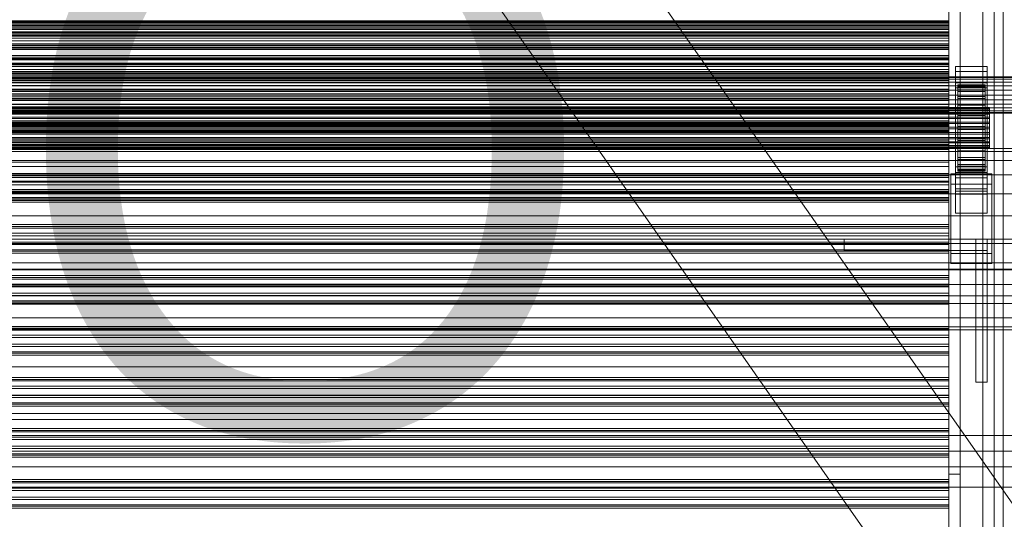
# Model space of a CAD drawing. Header units: millimetres. Extents: x -1970 to 61924, y -58230 to 6847.
# Tile 250 of 256: x 841 to 1274, y -33637 to -33417. Entities that reach past the tile are written whole.
import ezdxf

# ---------------------------------------------------------------- set-up
doc = ezdxf.new("R2010")
doc.units = ezdxf.units.MM
for name, color, linetype, lineweight in [('COTAS_O', 1, 'Continuous', 0), ('frontal_C03', 7, 'Continuous', 0), ('frontal_secador', 7, 'Continuous', 0), ('frontal_tolva', 7, 'Continuous', 0)]:
    doc.layers.add(name, color=color, linetype=linetype, lineweight=lineweight)
doc.dimstyles.new('R19_100', dxfattribs={"dimtxt": 250, "dimasz": 150, "dimexe": 150, "dimexo": 80, "dimgap": 100, "dimtad": 1, "dimtih": 1, "dimtoh": 1, "dimdsep": 46, "dimcen": 0.09, "dimadec": 0, "dimazin": 0, "dimtfac": 1, "dimtdec": 4, "dimtofl": 0, "dimtmove": 0, "dimatfit": 3, "dimfxl": 1, "dimtolj": 1, "dimtzin": 0, "dimarcsym": 0})

# ---------------------------------------------------------------- blocks, each defined once
blk = doc.blocks.new('DIM_R26_46')
at = {"layer": 'COTAS_O'}
for p, q in [((-1725, -33700), (-1575, -33655)), ((1725, -33700), (1575, -33655)), ((-1725, -34400), (-1725, -33700)), ((-1725, -33700), (1725, -33700)), ((-1725, -33700), (-1575, -33745)), ((1725, -33700), (1575, -33745)), ((1725, -34400), (1725, -33700))]:
    blk.add_line(p, q, dxfattribs=at)
blk.add_text('3450 O', height=250, dxfattribs=at).set_placement((0, -33600))

msp = doc.modelspace()

# ---------------------------------------------------------------- linework, layer by layer
at = {"layer": 'frontal_C03'}
for p, q in [((1270, -32314.944), (1270, -34875.113)), ((1274, -34875.113), (1274, -32314.944)), ((1270, -32318.841), (1270, -34879.011)), ((1270, -35001.792), (1270, -32441.623)), ((1274, -32441.623), (1274, -35001.792)), ((1250, -33417.245), (-1250, -33417.245)), ((1250, -33418.126), (-1250, -33418.126)), ((1250, -33418.78), (-1250, -33418.78)), ((1250, -33418.126), (1250, -33417.245)), ((1250, -33417.245), (1250, -33418.78)), ((1250, -33421.087), (1250, -33418.126)), ((1250, -33418.78), (1250, -33422.145)), ((1250, -33421.087), (-1250, -33421.087)), ((-1250, -33422.145), (1250, -33422.145)), ((1250, -33424.997), (1250, -33421.087)), ((1250, -33422.145), (1250, -33426.054)), ((1250, -33424.997), (-1250, -33424.997)), ((1250, -33426.054), (-1250, -33426.054)), ((1250, -33428.361), (1250, -33424.997)), ((1250, -33426.054), (1250, -33429.015)), ((1250, -33428.361), (-1250, -33428.361)), ((1250, -33429.015), (-1250, -33429.015)), ((1250, -33429.896), (-1250, -33429.896)), ((1250, -33429.896), (1250, -33428.361)), ((1250, -33429.015), (1250, -33429.896)), ((-1250, -33432.562), (1250, -33432.562)), ((-1250, -33433.359), (1250, -33433.359)), ((-1250, -33433.944), (1250, -33433.944)), ((-1250, -33436.282), (1250, -33436.282)), ((1250, -33433.944), (1250, -33432.562)), ((1250, -33432.562), (1250, -33433.359)), ((1250, -33433.359), (1250, -33436.282)), ((1250, -33437.411), (1250, -33433.944)), ((1250, -33436.282), (1250, -33441.13)), ((-1250, -33437.411), (1250, -33437.411)), ((1250, -33439.703), (-1250, -33439.703)), ((1250, -33440.584), (-1250, -33440.584)), ((1250, -33442.727), (1250, -33437.411)), ((1250, -33440.584), (1250, -33439.703)), ((1250, -33439.703), (1250, -33441.237)), ((1250, -33443.545), (1250, -33440.584)), ((1253, -33439.659), (1253, -33437.413)), ((1253, -33437.413), (1267, -33437.413)), ((1253, -33484.187), (1253, -33437.413)), ((1267, -33439.659), (1253, -33439.659)), ((1253, -33439.659), (1253, -33486.433)), ((1267, -33437.413), (1267, -33439.659)), ((1267, -33437.413), (1267, -33484.187)), ((1267, -33486.433), (1267, -33439.659)), ((-1250, -33441.13), (1250, -33441.13)), ((1250, -33441.237), (-1250, -33441.237)), ((-1250, -33442.727), (1250, -33442.727)), ((1250, -33443.545), (-1250, -33443.545)), ((-1250, -33444.602), (1250, -33444.602)), ((1250, -33441.13), (1250, -33447.574)), ((1250, -33441.237), (1250, -33444.602)), ((1250, -33449.53), (1250, -33442.727)), ((1250, -33447.454), (1250, -33443.545)), ((1250, -33444.602), (1250, -33448.512)), ((1253, -33446.846), (1253, -33444.6)), ((1253, -33444.6), (1267, -33444.6)), ((1253, -33491.374), (1253, -33444.6)), ((1267, -33444.6), (1267, -33446.846)), ((1267, -33444.6), (1267, -33491.374)), ((1250, -33447.454), (-1250, -33447.454)), ((-1250, -33447.574), (1250, -33447.574)), ((1250, -33448.512), (-1250, -33448.512)), ((-1250, -33449.53), (1250, -33449.53)), ((1250, -33450.819), (1250, -33447.454)), ((1250, -33447.574), (1250, -33455.174)), ((1250, -33448.512), (1250, -33451.473)), ((1250, -33457.356), (1250, -33449.53)), ((1267, -33446.846), (1253, -33446.846)), ((1253, -33446.846), (1253, -33493.62)), ((1254, -33455.548), (1254, -33445.554)), ((1254, -33445.554), (1254, -33446.374)), ((1254, -33445.554), (1266, -33445.554)), ((1254, -33446.027), (1254, -33445.554)), ((1254, -33455.772), (1254, -33446.027)), ((1254, -33446.027), (1266, -33446.027)), ((1254, -33447.763), (1254, -33446.027)), ((1254, -33455.936), (1254, -33446.374)), ((1254, -33446.374), (1254, -33448.433)), ((1254, -33446.374), (1266, -33446.374)), ((1254, -33456.594), (1254, -33447.763)), ((1254, -33447.763), (1266, -33447.763)), ((1254, -33450.641), (1254, -33447.763)), ((1254, -33456.911), (1254, -33448.433)), ((1254, -33448.433), (1254, -33451.589)), ((1254, -33448.433), (1266, -33448.433)), ((1266, -33446.374), (1266, -33445.554)), ((1266, -33445.554), (1266, -33455.548)), ((1266, -33445.554), (1266, -33446.027)), ((1266, -33446.027), (1266, -33455.772)), ((1266, -33446.027), (1266, -33447.763)), ((1266, -33448.433), (1266, -33446.374)), ((1266, -33446.374), (1266, -33455.936)), ((1266, -33447.763), (1266, -33456.594)), ((1266, -33447.763), (1266, -33450.641)), ((1266, -33451.589), (1266, -33448.433)), ((1266, -33448.433), (1266, -33456.911)), ((1267, -33493.62), (1267, -33446.846)), ((1250, -33450.819), (-1250, -33450.819)), ((1250, -33451.473), (-1250, -33451.473)), ((1250, -33452.354), (-1250, -33452.354)), ((1250, -33452.354), (1250, -33450.819)), ((1250, -33451.473), (1250, -33452.354)), ((1254, -33457.957), (1254, -33450.641)), ((1254, -33450.641), (1266, -33450.641)), ((1254, -33454.467), (1254, -33450.641)), ((1254, -33458.407), (1254, -33451.589)), ((1254, -33451.589), (1254, -33455.629)), ((1254, -33451.589), (1266, -33451.589)), ((1266, -33450.641), (1266, -33457.957)), ((1266, -33450.641), (1266, -33454.467)), ((1266, -33455.629), (1266, -33451.589)), ((1266, -33451.589), (1266, -33458.407)), ((-1268, -33455.548), (1268, -33455.548)), ((-1268, -33455.772), (1268, -33455.772)), ((-1268, -33455.936), (1268, -33455.936)), ((-1268, -33456.594), (1268, -33456.594)), ((-1268, -33456.911), (1268, -33456.911)), ((-1268, -33457.957), (1268, -33457.957)), ((-1250, -33455.174), (1250, -33455.174)), ((1250, -33457.356), (-1250, -33457.356)), ((1250, -33455.174), (1250, -33463.413)), ((1250, -33465.671), (1250, -33457.356)), ((1254, -33459.77), (1254, -33454.467)), ((1254, -33454.467), (1266, -33454.467)), ((1254, -33458.98), (1254, -33454.467)), ((1254, -33455.936), (1254, -33455.548)), ((1266, -33455.548), (1254, -33455.548)), ((1254, -33455.548), (1254, -33455.772)), ((1254, -33460.32), (1254, -33455.629)), ((1254, -33455.629), (1254, -33460.275)), ((1254, -33455.629), (1266, -33455.629)), ((1266, -33455.772), (1254, -33455.772)), ((1254, -33455.772), (1254, -33456.594)), ((1254, -33456.911), (1254, -33455.936)), ((1266, -33455.936), (1254, -33455.936)), ((1266, -33456.594), (1254, -33456.594)), ((1254, -33456.594), (1254, -33457.957)), ((1254, -33458.407), (1254, -33456.911)), ((1266, -33456.911), (1254, -33456.911)), ((1266, -33457.957), (1254, -33457.957)), ((1254, -33457.957), (1254, -33459.77)), ((1266, -33454.467), (1266, -33459.77)), ((1266, -33454.467), (1266, -33458.98)), ((1266, -33455.548), (1266, -33455.936)), ((1266, -33455.772), (1266, -33455.548)), ((1266, -33460.275), (1266, -33455.629)), ((1266, -33455.629), (1266, -33460.32)), ((1266, -33456.594), (1266, -33455.772)), ((1266, -33455.936), (1266, -33456.911)), ((1266, -33457.957), (1266, -33456.594)), ((1266, -33456.911), (1266, -33458.407)), ((1266, -33459.77), (1266, -33457.957)), ((1268, -33455.936), (1268, -33455.548)), ((1268, -33455.548), (1268, -33455.772)), ((1268, -33455.772), (1268, -33456.594)), ((1268, -33456.911), (1268, -33455.936)), ((1268, -33456.594), (1268, -33457.957)), ((1268, -33458.407), (1268, -33456.911)), ((1268, -33457.957), (1268, -33459.77)), ((-1268, -33458.407), (1268, -33458.407)), ((-1268, -33459.77), (1268, -33459.77)), ((-1268, -33460.32), (1268, -33460.32)), ((-1268, -33461.907), (1268, -33461.907)), ((1268, -33462.521), (-1268, -33462.521)), ((1250, -33462.16), (-1250, -33462.16)), ((1250, -33463.042), (1250, -33462.16)), ((1250, -33462.16), (1250, -33463.695)), ((1254, -33460.32), (1254, -33458.407)), ((1266, -33458.407), (1254, -33458.407)), ((1254, -33461.907), (1254, -33458.98)), ((1254, -33458.98), (1266, -33458.98)), ((1254, -33463.872), (1254, -33458.98)), ((1266, -33459.77), (1254, -33459.77)), ((1254, -33459.77), (1254, -33461.907)), ((1254, -33460.275), (1254, -33462.521)), ((1266, -33460.275), (1254, -33460.275)), ((1254, -33460.275), (1254, -33465.212)), ((1254, -33462.521), (1254, -33460.32)), ((1266, -33460.32), (1254, -33460.32)), ((1266, -33461.907), (1254, -33461.907)), ((1254, -33461.907), (1254, -33464.224)), ((1254, -33462.521), (1266, -33462.521)), ((1254, -33464.86), (1254, -33462.521)), ((1266, -33458.407), (1266, -33460.32)), ((1266, -33458.98), (1266, -33461.907)), ((1266, -33458.98), (1266, -33463.872)), ((1266, -33461.907), (1266, -33459.77)), ((1266, -33462.521), (1266, -33460.275)), ((1266, -33465.212), (1266, -33460.275)), ((1266, -33460.32), (1266, -33462.521)), ((1266, -33464.224), (1266, -33461.907)), ((1266, -33462.521), (1266, -33464.86)), ((1268, -33460.32), (1268, -33458.407)), ((1268, -33459.77), (1268, -33461.907)), ((1268, -33462.521), (1268, -33460.32)), ((1268, -33461.907), (1268, -33464.224)), ((1268, -33464.86), (1268, -33462.521)), ((-1268, -33464.224), (1268, -33464.224)), ((-1268, -33464.86), (1268, -33464.86)), ((-1268, -33466.563), (1268, -33466.563)), ((1250, -33463.042), (-1250, -33463.042)), ((-1250, -33463.413), (1250, -33463.413)), ((1250, -33463.695), (-1250, -33463.695)), ((-1250, -33465.671), (1250, -33465.671)), ((1250, -33466.003), (-1250, -33466.003)), ((1250, -33466.003), (1250, -33463.042)), ((1250, -33463.413), (1250, -33471.728)), ((1250, -33463.695), (1250, -33467.06)), ((1250, -33473.91), (1250, -33465.671)), ((1250, -33469.912), (1250, -33466.003)), ((1254, -33464.224), (1254, -33463.872)), ((1254, -33463.872), (1266, -33463.872)), ((1254, -33468.809), (1254, -33463.872)), ((1266, -33464.224), (1254, -33464.224)), ((1254, -33464.224), (1254, -33466.563)), ((1254, -33467.177), (1254, -33464.86)), ((1254, -33464.86), (1254, -33465.212)), ((1266, -33464.86), (1254, -33464.86)), ((1254, -33465.212), (1254, -33470.104)), ((1254, -33465.212), (1266, -33465.212)), ((1254, -33466.563), (1254, -33468.809)), ((1266, -33466.563), (1254, -33466.563)), ((1254, -33466.563), (1254, -33468.764)), ((1266, -33463.872), (1266, -33464.224)), ((1266, -33463.872), (1266, -33468.809)), ((1266, -33466.563), (1266, -33464.224)), ((1266, -33465.212), (1266, -33464.86)), ((1266, -33464.86), (1266, -33467.177)), ((1266, -33470.104), (1266, -33465.212)), ((1266, -33468.809), (1266, -33466.563)), ((1266, -33468.764), (1266, -33466.563)), ((1268, -33464.224), (1268, -33466.563)), ((1268, -33467.177), (1268, -33464.86)), ((1268, -33466.563), (1268, -33468.764)), ((-1268, -33467.177), (1268, -33467.177)), ((-1268, -33468.764), (1268, -33468.764)), ((-1268, -33469.314), (1268, -33469.314)), ((-1268, -33470.677), (1268, -33470.677)), ((-1268, -33471.127), (1268, -33471.127)), ((-1250, -33467.06), (1250, -33467.06)), ((1250, -33469.912), (-1250, -33469.912)), ((1250, -33470.969), (-1250, -33470.969)), ((1250, -33467.06), (1250, -33470.969)), ((1250, -33473.277), (1250, -33469.912)), ((1250, -33470.969), (1250, -33473.93)), ((1254, -33469.314), (1254, -33467.177)), ((1254, -33467.177), (1254, -33470.104)), ((1266, -33467.177), (1254, -33467.177)), ((1254, -33468.764), (1254, -33473.456)), ((1266, -33468.764), (1254, -33468.764)), ((1254, -33468.764), (1254, -33470.677)), ((1254, -33468.809), (1266, -33468.809)), ((1254, -33473.456), (1254, -33468.809)), ((1254, -33471.127), (1254, -33469.314)), ((1254, -33469.314), (1254, -33474.617)), ((1266, -33469.314), (1254, -33469.314)), ((1254, -33470.104), (1254, -33474.617)), ((1254, -33470.104), (1266, -33470.104)), ((1254, -33470.677), (1254, -33477.495)), ((1266, -33470.677), (1254, -33470.677)), ((1254, -33470.677), (1254, -33472.173)), ((1254, -33472.49), (1254, -33471.127)), ((1254, -33471.127), (1254, -33478.443)), ((1266, -33471.127), (1254, -33471.127)), ((1266, -33470.104), (1266, -33467.177)), ((1266, -33467.177), (1266, -33469.314)), ((1266, -33473.456), (1266, -33468.764)), ((1266, -33470.677), (1266, -33468.764)), ((1266, -33468.809), (1266, -33473.456)), ((1266, -33474.617), (1266, -33469.314)), ((1266, -33469.314), (1266, -33471.127)), ((1266, -33474.617), (1266, -33470.104)), ((1266, -33477.495), (1266, -33470.677)), ((1266, -33472.173), (1266, -33470.677)), ((1266, -33478.443), (1266, -33471.127)), ((1266, -33471.127), (1266, -33472.49)), ((1268, -33469.314), (1268, -33467.177)), ((1268, -33468.764), (1268, -33470.677)), ((1268, -33471.127), (1268, -33469.314)), ((1268, -33470.677), (1268, -33472.173)), ((1268, -33472.49), (1268, -33471.127)), ((-1268, -33472.173), (1268, -33472.173)), ((-1268, -33472.49), (1268, -33472.49)), ((-1268, -33473.148), (1268, -33473.148)), ((-1268, -33473.312), (1268, -33473.312)), ((-1268, -33473.536), (1268, -33473.536)), ((-1250, -33471.728), (1250, -33471.728)), ((1250, -33473.277), (-1250, -33473.277)), ((-1250, -33473.91), (1250, -33473.91)), ((1250, -33473.93), (-1250, -33473.93)), ((1250, -33474.812), (-1250, -33474.812)), ((1250, -33471.728), (1250, -33479.554)), ((1250, -33474.812), (1250, -33473.277)), ((1250, -33481.51), (1250, -33473.91)), ((1250, -33473.93), (1250, -33474.812)), ((1254, -33472.173), (1254, -33480.651)), ((1266, -33472.173), (1254, -33472.173)), ((1254, -33472.173), (1254, -33473.148)), ((1254, -33473.312), (1254, -33472.49)), ((1254, -33472.49), (1254, -33481.321)), ((1266, -33472.49), (1254, -33472.49)), ((1254, -33473.148), (1254, -33482.71)), ((1266, -33473.148), (1254, -33473.148)), ((1254, -33473.148), (1254, -33473.536)), ((1254, -33473.536), (1254, -33473.312)), ((1254, -33473.312), (1254, -33483.057)), ((1266, -33473.312), (1254, -33473.312)), ((1254, -33473.456), (1266, -33473.456)), ((1254, -33477.495), (1254, -33473.456)), ((1254, -33473.536), (1254, -33483.53)), ((1266, -33473.536), (1254, -33473.536)), ((1254, -33474.617), (1254, -33478.443)), ((1254, -33474.617), (1266, -33474.617)), ((1266, -33480.651), (1266, -33472.173)), ((1266, -33473.148), (1266, -33472.173)), ((1266, -33481.321), (1266, -33472.49)), ((1266, -33472.49), (1266, -33473.312)), ((1266, -33482.71), (1266, -33473.148)), ((1266, -33473.536), (1266, -33473.148)), ((1266, -33483.057), (1266, -33473.312)), ((1266, -33473.312), (1266, -33473.536)), ((1266, -33473.456), (1266, -33477.495)), ((1266, -33483.53), (1266, -33473.536)), ((1266, -33478.443), (1266, -33474.617)), ((1268, -33472.173), (1268, -33473.148)), ((1268, -33473.312), (1268, -33472.49)), ((1268, -33473.148), (1268, -33473.536)), ((1268, -33473.536), (1268, -33473.312)), ((-1250, -33479.554), (1250, -33479.554)), ((1250, -33479.554), (1250, -33486.357)), ((1254, -33477.495), (1266, -33477.495)), ((1254, -33480.651), (1254, -33477.495)), ((1254, -33478.443), (1254, -33481.321)), ((1254, -33478.443), (1266, -33478.443)), ((1266, -33477.495), (1266, -33480.651)), ((1266, -33481.321), (1266, -33478.443)), ((-1250, -33481.51), (1250, -33481.51)), ((1250, -33487.954), (1250, -33481.51)), ((1253, -33492.344), (1253, -33481.565)), ((1253, -33481.565), (1267, -33481.565)), ((1253, -33491.309), (1253, -33481.565)), ((1267, -33484.187), (1253, -33484.187)), ((1253, -33484.187), (1253, -33486.433)), ((1254, -33480.651), (1266, -33480.651)), ((1254, -33482.71), (1254, -33480.651)), ((1254, -33481.321), (1254, -33483.057)), ((1254, -33481.321), (1266, -33481.321)), ((1254, -33482.71), (1266, -33482.71)), ((1254, -33483.53), (1254, -33482.71)), ((1254, -33483.057), (1254, -33483.53)), ((1254, -33483.057), (1266, -33483.057)), ((1254, -33483.53), (1266, -33483.53)), ((1266, -33480.651), (1266, -33482.71)), ((1266, -33483.057), (1266, -33481.321)), ((1266, -33482.71), (1266, -33483.53)), ((1266, -33483.53), (1266, -33483.057)), ((1267, -33481.565), (1267, -33492.344)), ((1267, -33481.565), (1267, -33491.309)), ((1267, -33486.433), (1267, -33484.187)), ((1250, -33484.618), (-1250, -33484.618)), ((1250, -33485.499), (-1250, -33485.499)), ((1250, -33486.153), (-1250, -33486.153)), ((-1250, -33486.357), (1250, -33486.357)), ((-1250, -33487.954), (1250, -33487.954)), ((1250, -33488.46), (-1250, -33488.46)), ((1250, -33485.499), (1250, -33484.618)), ((1250, -33484.618), (1250, -33486.153)), ((1250, -33488.46), (1250, -33485.499)), ((1250, -33486.153), (1250, -33489.517)), ((1250, -33486.357), (1250, -33491.673)), ((1250, -33492.802), (1250, -33487.954)), ((1250, -33492.37), (1250, -33488.46)), ((1251, -33489.2), (1251, -33484.709)), ((1251, -33484.709), (1269, -33484.709)), ((1251, -33519.789), (1251, -33484.709)), ((1253, -33486.433), (1267, -33486.433)), ((1269, -33484.709), (1269, -33489.2)), ((1269, -33484.709), (1269, -33519.789)), ((-1250, -33489.517), (1250, -33489.517)), ((-1250, -33491.673), (1250, -33491.673)), ((1250, -33492.37), (-1250, -33492.37)), ((-1250, -33492.802), (1250, -33492.802)), ((1250, -33489.517), (1250, -33493.427)), ((1250, -33491.673), (1250, -33495.14)), ((1250, -33495.734), (1250, -33492.37)), ((1250, -33495.725), (1250, -33492.802)), ((1269, -33489.2), (1251, -33489.2)), ((1251, -33524.281), (1251, -33489.2)), ((1267, -33491.309), (1253, -33491.309)), ((1253, -33491.309), (1253, -33502.089)), ((1267, -33491.374), (1253, -33491.374)), ((1253, -33491.374), (1253, -33493.62)), ((1267, -33492.344), (1253, -33492.344)), ((1253, -33492.344), (1253, -33502.089)), ((1267, -33502.089), (1267, -33491.309)), ((1267, -33493.62), (1267, -33491.374)), ((1267, -33502.089), (1267, -33492.344)), ((1269, -33524.281), (1269, -33489.2)), ((1250, -33493.427), (-1250, -33493.427)), ((-1250, -33495.14), (1250, -33495.14)), ((-1250, -33495.725), (1250, -33495.725)), ((1250, -33495.734), (-1250, -33495.734)), ((1250, -33496.388), (-1250, -33496.388)), ((-1250, -33496.522), (1250, -33496.522)), ((1250, -33497.269), (-1250, -33497.269)), ((1250, -33493.427), (1250, -33496.388)), ((1250, -33495.14), (1250, -33496.522)), ((1250, -33496.522), (1250, -33495.725)), ((1250, -33497.269), (1250, -33495.734)), ((1250, -33496.388), (1250, -33497.269)), ((1253, -33493.62), (1267, -33493.62)), ((1253, -33502.089), (1267, -33502.089)), ((1250, -33507.076), (-1250, -33507.076)), ((1250, -33507.957), (-1250, -33507.957)), ((1250, -33508.61), (-1250, -33508.61)), ((1250, -33507.957), (1250, -33507.076)), ((1250, -33507.076), (1250, -33508.61)), ((1250, -33510.918), (1250, -33507.957)), ((1250, -33508.61), (1250, -33511.975)), ((1250, -33510.918), (-1250, -33510.918)), ((-1250, -33511.975), (1250, -33511.975)), ((1250, -33514.827), (1250, -33510.918)), ((1250, -33511.975), (1250, -33515.885)), ((-1500, -33515.356), (1500, -33515.356)), ((1250, -33514.827), (-1250, -33514.827)), ((1250, -33515.885), (-1250, -33515.885)), ((1250, -33518.192), (-1250, -33518.192)), ((1250, -33518.845), (-1250, -33518.845)), ((1250, -33518.192), (1250, -33514.827)), ((1250, -33515.885), (1250, -33518.845)), ((1250, -33519.727), (1250, -33518.192)), ((1250, -33518.845), (1250, -33519.727)), ((1250, -33519.727), (-1250, -33519.727)), ((1269, -33519.789), (1251, -33519.789)), ((1251, -33519.789), (1251, -33524.281)), ((1269, -33524.281), (1269, -33519.789)), ((1500, -33526.765), (-1500, -33526.765)), ((1500, -33527.05), (-1500, -33527.05)), ((1251, -33524.281), (1269, -33524.281)), ((1250, -33529.533), (-1250, -33529.533)), ((1250, -33530.415), (-1250, -33530.415)), ((1250, -33531.068), (-1250, -33531.068)), ((1250, -33530.415), (1250, -33529.533)), ((1250, -33529.533), (1250, -33531.068)), ((1250, -33533.375), (1250, -33530.415)), ((1250, -33531.068), (1250, -33534.433)), ((1250, -33533.375), (-1250, -33533.375)), ((-1250, -33534.433), (1250, -33534.433)), ((1250, -33537.285), (1250, -33533.375)), ((1250, -33534.433), (1250, -33538.342)), ((-1500, -33538.458), (1500, -33538.458)), ((1250, -33537.285), (-1250, -33537.285)), ((1250, -33538.342), (-1250, -33538.342)), ((1250, -33540.65), (-1250, -33540.65)), ((1250, -33540.65), (1250, -33537.285)), ((1250, -33538.342), (1250, -33541.303)), ((1250, -33542.184), (1250, -33540.65)), ((1250, -33541.303), (-1250, -33541.303)), ((1250, -33542.184), (-1250, -33542.184)), ((1250, -33541.303), (1250, -33542.184)), ((1250, -33551.991), (-1250, -33551.991)), ((1250, -33552.872), (-1250, -33552.872)), ((1250, -33553.526), (-1250, -33553.526)), ((1250, -33552.872), (1250, -33551.991)), ((1250, -33551.991), (1250, -33553.526)), ((1250, -33555.833), (1250, -33552.872)), ((1250, -33553.526), (1250, -33556.89)), ((1250, -33555.833), (-1250, -33555.833)), ((-1250, -33556.89), (1250, -33556.89)), ((1250, -33559.742), (1250, -33555.833)), ((1250, -33556.89), (1250, -33560.8)), ((1250, -33559.742), (-1250, -33559.742)), ((1250, -33560.8), (-1250, -33560.8)), ((1250, -33563.107), (1250, -33559.742)), ((1250, -33560.8), (1250, -33563.761)), ((1250, -33563.107), (-1250, -33563.107)), ((1250, -33563.761), (-1250, -33563.761)), ((1250, -33564.642), (-1250, -33564.642)), ((1250, -33564.642), (1250, -33563.107)), ((1250, -33563.761), (1250, -33564.642)), ((1250, -33574.448), (-1250, -33574.448)), ((1250, -33575.33), (-1250, -33575.33)), ((1250, -33575.33), (1250, -33574.448)), ((1250, -33574.448), (1250, -33575.983)), ((1250, -33578.291), (1250, -33575.33)), ((1250, -33575.983), (-1250, -33575.983)), ((1250, -33578.291), (-1250, -33578.291)), ((-1250, -33579.348), (1250, -33579.348)), ((1250, -33575.983), (1250, -33579.348)), ((1250, -33582.2), (1250, -33578.291)), ((1250, -33579.348), (1250, -33583.257)), ((1250, -33582.2), (-1250, -33582.2)), ((1250, -33583.257), (-1250, -33583.257)), ((1250, -33585.565), (1250, -33582.2)), ((1250, -33583.257), (1250, -33586.218)), ((1250, -33585.565), (-1250, -33585.565)), ((1250, -33586.218), (-1250, -33586.218)), ((1250, -33587.1), (-1250, -33587.1)), ((1250, -33587.1), (1250, -33585.565)), ((1250, -33586.218), (1250, -33587.1)), ((1250, -33596.906), (-1250, -33596.906)), ((1250, -33597.787), (1250, -33596.906)), ((1250, -33596.906), (1250, -33598.441)), ((1250, -33597.787), (-1250, -33597.787)), ((1250, -33598.441), (-1250, -33598.441)), ((1250, -33600.748), (-1250, -33600.748)), ((1250, -33600.748), (1250, -33597.787)), ((1250, -33598.441), (1250, -33601.806)), ((1250, -33604.658), (1250, -33600.748)), ((-1250, -33601.806), (1250, -33601.806)), ((1250, -33604.658), (-1250, -33604.658)), ((1250, -33601.806), (1250, -33605.715)), ((1250, -33608.022), (1250, -33604.658)), ((1250, -33605.715), (-1250, -33605.715)), ((1250, -33608.022), (-1250, -33608.022)), ((1250, -33608.676), (-1250, -33608.676)), ((1250, -33609.557), (-1250, -33609.557)), ((1250, -33605.715), (1250, -33608.676)), ((1250, -33609.557), (1250, -33608.022)), ((1250, -33608.676), (1250, -33609.557)), ((-1500, -33613.77), (1500, -33613.77)), ((1500, -33622.753), (-1500, -33622.753)), ((1250, -33619.364), (-1250, -33619.364)), ((1250, -33620.245), (-1250, -33620.245)), ((1250, -33620.898), (-1250, -33620.898)), ((1250, -33620.245), (1250, -33619.364)), ((1250, -33619.364), (1250, -33620.898)), ((1250, -33623.206), (1250, -33620.245)), ((1250, -33620.898), (1250, -33624.263)), ((1250, -33623.206), (-1250, -33623.206)), ((-1250, -33624.263), (1250, -33624.263)), ((1250, -33627.115), (-1250, -33627.115)), ((1250, -33627.115), (1250, -33623.206)), ((1250, -33624.263), (1250, -33628.173)), ((1250, -33630.48), (1250, -33627.115)), ((1250, -33628.173), (-1250, -33628.173)), ((1250, -33630.48), (-1250, -33630.48)), ((1250, -33631.134), (-1250, -33631.134)), ((1250, -33628.173), (1250, -33631.134)), ((1250, -33632.015), (1250, -33630.48)), ((1250, -33631.134), (1250, -33632.015)), ((1250, -33632.015), (-1250, -33632.015))]:
    msp.add_line(p, q, dxfattribs=at)
at = {"layer": 'frontal_secador'}
for p, q in [((1265, -35980), (1265, -33075)), ((1270, -35980), (1270, -33075)), ((1250, -33617), (1250, -33377)), ((1250, -33377), (1250, -33446)), ((1255, -33377), (1255, -33617)), ((1255, -33446), (1255, -33377)), ((1250, -33414), (1250, -33417.728)), ((1250, -33414.728), (1250, -33417.728)), ((1250, -33417.588), (1250, -33414.728)), ((-1250, -33417.588), (1250, -33417.588)), ((1250, -33417.611), (-1250, -33417.611)), ((1250, -33417.728), (-1250, -33417.728)), ((1250, -33417.588), (1250, -33420.588)), ((1250, -33419.387), (1250, -33417.588)), ((1250, -33419.918), (1250, -33417.611)), ((1250, -33417.728), (1250, -33420.588)), ((-1250, -33419.387), (1250, -33419.387)), ((1250, -33419.918), (-1250, -33419.918)), ((-1250, -33420), (1250, -33420)), ((1250, -33420.588), (-1250, -33420.588)), ((1250, -33422.387), (-1250, -33422.387)), ((1250, -33423), (-1250, -33423)), ((1250, -33419.387), (1250, -33422.387)), ((1250, -33420), (1250, -33419.387)), ((1250, -33423.65), (1250, -33419.918)), ((1250, -33420), (1250, -33423)), ((1250, -33420.588), (1250, -33422.387)), ((1250, -33422.387), (1250, -33423)), ((-1250, -33423.65), (1250, -33423.65)), ((1250, -33424), (-1250, -33424)), ((1250, -33427.382), (-1250, -33427.382)), ((1250, -33427.382), (1250, -33423.65)), ((1250, -33436), (1250, -33424)), ((1250, -33424), (1250, -33428)), ((1250, -33427.382), (1250, -33429.689)), ((-1250, -33428), (1250, -33428)), ((1250, -33429.689), (-1250, -33429.689)), ((1250, -33428), (1250, -33440)), ((1250, -33434), (-1250, -33434)), ((1250, -33434.545), (-1250, -33434.545)), ((1250, -33436), (-1250, -33436)), ((1250, -33436.144), (-1250, -33436.144)), ((1250, -33436.709), (1250, -33434)), ((1250, -33434.545), (1250, -33434)), ((1250, -33436.144), (1250, -33434.545)), ((1250, -33676), (1250, -33436)), ((1250, -33436), (1250, -33442)), ((1250, -33436), (1250, -33440)), ((1250, -33438.686), (1250, -33436.144)), ((1250, -33436.709), (-1250, -33436.709)), ((1250, -33438.686), (-1250, -33438.686)), ((1250, -33440), (-1250, -33440)), ((1250, -33444.651), (1250, -33436.709)), ((1250, -33442), (1250, -33438.686)), ((1320, -33442), (-1320, -33442)), ((1320, -33442.273), (-1320, -33442.273)), ((1320, -33443.072), (-1320, -33443.072)), ((1320, -33444.343), (-1320, -33444.343)), ((1250, -33442), (-1250, -33442)), ((1250, -33444.651), (-1250, -33444.651)), ((1250, -33445.859), (1250, -33442)), ((1250, -33682), (1250, -33442)), ((1250, -33442), (1250, -33446)), ((1250, -33457.285), (1250, -33444.651)), ((1320, -33446), (-1320, -33446)), ((1320, -33447.929), (-1320, -33447.929)), ((1250, -33445.859), (-1250, -33445.859)), ((-1250, -33446), (1250, -33446)), ((1250, -33450), (1250, -33445.859)), ((1250, -33446), (1250, -33686)), ((1255, -33446), (1250, -33446)), ((1255, -33686), (1255, -33446)), ((-1320, -33450), (1320, -33450)), ((1320, -33452.071), (-1320, -33452.071)), ((-1250, -33450), (1250, -33450)), ((1250, -33454.141), (1250, -33450)), ((1320, -33454), (-1320, -33454)), ((1320, -33455.657), (-1320, -33455.657)), ((1320, -33456.928), (-1320, -33456.928)), ((1320, -33457.727), (-1320, -33457.727)), ((1320, -33458), (-1320, -33458)), ((1250, -33454.141), (-1250, -33454.141)), ((1250, -33457.285), (-1250, -33457.285)), ((1250, -33458), (-1250, -33458)), ((1250, -33454.141), (1250, -33458)), ((1250, -33473.75), (1250, -33457.285)), ((1250, -33458), (1250, -33461.314)), ((1250, -33461.314), (-1250, -33461.314)), ((1250, -33461.314), (1250, -33463.856)), ((1250, -33463.856), (-1250, -33463.856)), ((1250, -33465.455), (-1250, -33465.455)), ((1250, -33466), (-1250, -33466)), ((1250, -33463.856), (1250, -33465.455)), ((1250, -33465.455), (1250, -33466)), ((1360, -33473.5), (-1360, -33473.5)), ((1360, -33474.863), (-1360, -33474.863)), ((1250, -33473.75), (-1250, -33473.75)), ((1250, -33492.924), (1250, -33473.75)), ((1360, -33478.859), (-1360, -33478.859)), ((1360, -33485.216), (-1360, -33485.216)), ((1250, -33492.924), (-1250, -33492.924)), ((1250, -33513.5), (1250, -33492.924)), ((1360, -33493.5), (-1360, -33493.5)), ((1360, -33503.147), (-1360, -33503.147)), ((-1360, -33513.5), (1360, -33513.5)), ((-1250, -33513.5), (1250, -33513.5)), ((1204, -33513.5), (1267, -33513.5)), ((1204, -33518.5), (1204, -33513.5)), ((1250, -33534.076), (1250, -33513.5)), ((1262, -33513.5), (1267, -33513.5)), ((1262, -33576.5), (1262, -33513.5)), ((1267, -33576.5), (1267, -33513.5)), ((1267, -33518.5), (1267, -33513.5)), ((1204, -33518.5), (1267, -33518.5)), ((1360, -33523.853), (-1360, -33523.853)), ((1360, -33533.5), (-1360, -33533.5)), ((1250, -33534.076), (-1250, -33534.076)), ((1250, -33534.076), (1250, -33553.25)), ((1360, -33541.784), (-1360, -33541.784)), ((1360, -33548.141), (-1360, -33548.141)), ((1360, -33552.137), (-1360, -33552.137)), ((1360, -33553.5), (-1360, -33553.5)), ((1250, -33553.25), (-1250, -33553.25)), ((1250, -33553.25), (1250, -33569.715)), ((1250, -33569.715), (-1250, -33569.715)), ((1250, -33569.715), (1250, -33582.349)), ((1262, -33576.5), (1267, -33576.5)), ((1250, -33582.349), (-1250, -33582.349)), ((1250, -33582.349), (1250, -33590.291)), ((1250, -33590.291), (-1250, -33590.291)), ((1250, -33590.291), (1250, -33593)), ((1250, -33593), (-1250, -33593)), ((1250, -33686), (1250, -33617)), ((1250, -33617), (1255, -33617)), ((1255, -33617), (1255, -33686))]:
    msp.add_line(p, q, dxfattribs=at)
at = {"layer": 'frontal_tolva'}
for p, q in [((1769.584, -34332.806), (722.584, -32835.806)), ((1720.416, -34367.194), (673.416, -32870.194)), ((1725, -33600), (-1725, -33600)), ((1725, -33606.849), (-1725, -33606.849))]:
    msp.add_line(p, q, dxfattribs=at)

# ---------------------------------------------------------------- dimensions: what is measured, and where the dimension line sits
at = {"layer": 'COTAS_O'}
dim = msp.add_aligned_dim(p1=(-1725, -34400), p2=(1725, -34400), distance=700, text='<> O', dimstyle='R19_100', dxfattribs=at)
dim.commit()
dim.dimension.update_dxf_attribs({"geometry": 'DIM_R26_46', "text_midpoint": (0, -33700)})

doc.saveas('drawing.dxf')
